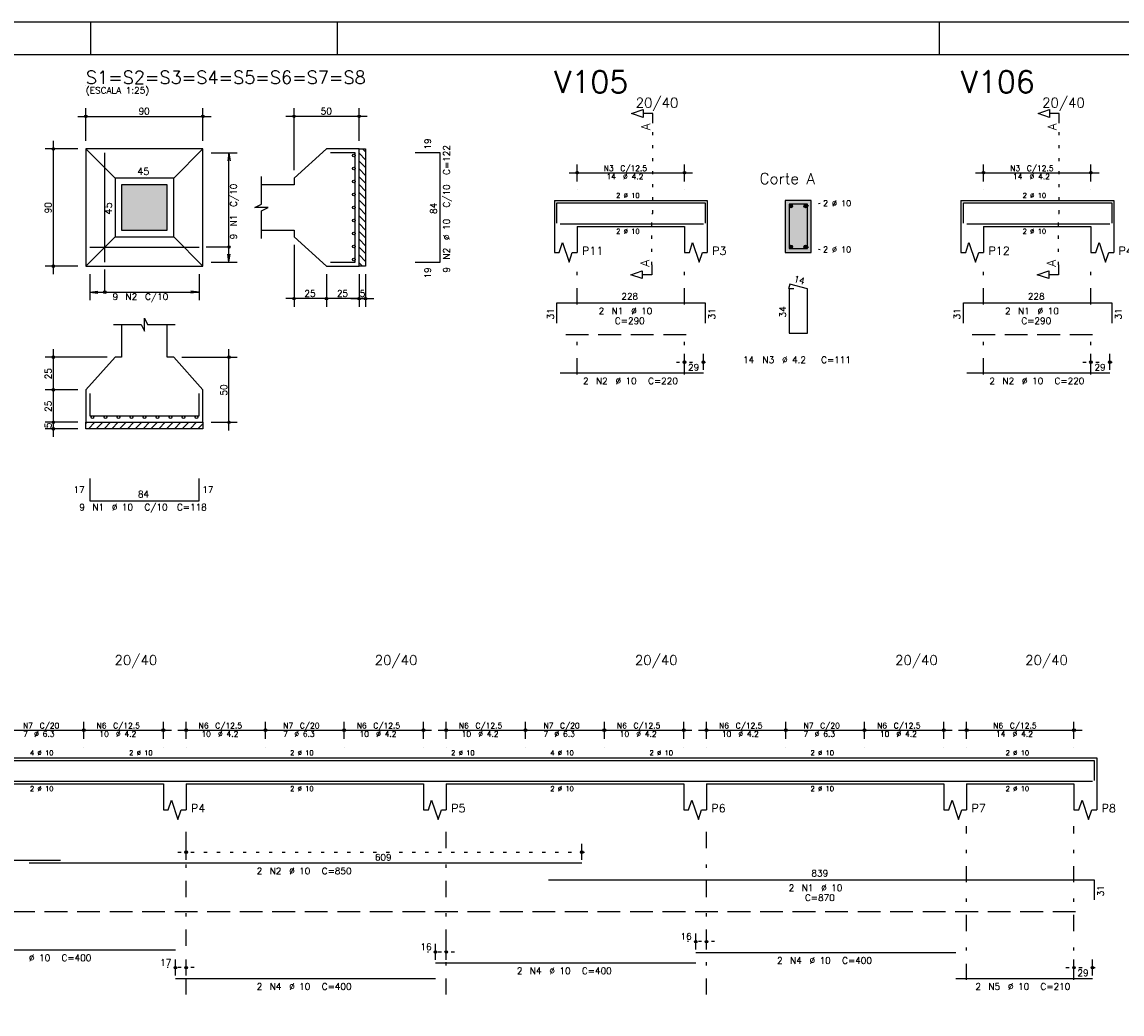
# Model space of a CAD drawing. Extents: x 0 to 84.1, y 0 to 59.4.
# Tile 4 of 7: x 18.9 to 52.7, y 28.9 to 59.4. Entities that reach past the tile are written whole.
import ezdxf

# ---------------------------------------------------------------- set-up
doc = ezdxf.new("R2010")
doc.units = 0
for name, pattern in [('ESTILO_TQS_0001', [1, 0.7, -0.3]), ('ESTILO_TQS_0002', [0.4, 0.1, -0.3]), ('ESTILO_TQS_0003', [1.5, 0.5, -0.4, 0.1, -0.5])]:
    doc.linetypes.add(name, pattern=pattern)
for name, color, linetype in [('1', 1, 'CONTINUOUS'), ('10', 10, 'CONTINUOUS'), ('2', 2, 'CONTINUOUS'), ('3', 3, 'CONTINUOUS'), ('4', 4, 'CONTINUOUS'), ('6', 6, 'CONTINUOUS'), ('7', 7, 'CONTINUOUS')]:
    doc.layers.add(name, color=color, linetype=linetype)
doc.styles.get("Standard").update_dxf_attribs({"font": 'ROMANS.SHX'})

msp = doc.modelspace()

# ---------------------------------------------------------------- linework, layer by layer
at = {"layer": '1', "linetype": 'ESTILO_TQS_0002'}
for p, q in [((38.2886, 53.52), (38.2886, 56.29)), ((50.7868, 53.52), (50.7868, 56.29)), ((42.9886, 53.745), (43.4336, 53.83)), ((38.2636, 51.935), (38.2636, 53.52)), ((38.2636, 53.52), (38.2886, 53.52)), ((50.7618, 51.935), (50.7618, 53.52)), ((50.7618, 53.52), (50.7868, 53.52)), ((42.9886, 52.495), (43.4336, 52.41)), ((39.0136, 48.95), (40.0936, 48.95)), ((51.5118, 48.95), (52.5918, 48.95)), ((23.69, 33.89187), (36.36002, 33.89187)), ((40.19, 31.14187), (39.36, 31.14187)), ((32.19, 30.82187), (31.36, 30.82187)), ((24.19, 30.34187), (23.36, 30.34187)), ((50.99, 30.34187), (52.06, 30.34187))]:
    msp.add_line(p, q, dxfattribs=at)
at = {"layer": '1', "linetype": 'CONTINUOUS'}
for p, q in [((29.366956, 55.5), (29.4582, 55.408756)), ((29.2582, 55.36834), (29.4582, 55.16834)), ((29.2582, 55.127923), (29.4582, 54.927923)), ((29.2582, 54.887507), (29.4582, 54.687507)), ((29.2582, 54.647091), (29.4582, 54.447091)), ((29.2582, 54.406674), (29.4582, 54.206674)), ((29.2582, 54.166258), (29.4582, 53.966258)), ((29.2582, 53.925842), (29.4582, 53.725842)), ((29.2582, 53.685425), (29.4582, 53.485425)), ((29.2582, 53.445009), (29.4582, 53.245009)), ((29.2582, 53.204593), (29.4582, 53.004593)), ((29.2582, 52.964177), (29.4582, 52.764177)), ((29.2582, 52.72376), (29.4582, 52.52376)), ((29.2582, 52.483344), (29.4582, 52.283344)), ((29.2582, 52.242928), (29.4582, 52.042928)), ((29.2582, 52.002511), (29.360711, 51.9)), ((20.8582, 47.063577), (20.894623, 47.1)), ((20.935039, 46.9), (21.135039, 47.1)), ((21.175455, 46.9), (21.375455, 47.1)), ((21.415872, 46.9), (21.615872, 47.1)), ((21.656288, 46.9), (21.856288, 47.1)), ((21.896704, 46.9), (22.096704, 47.1)), ((22.137121, 46.9), (22.337121, 47.1)), ((22.377537, 46.9), (22.577537, 47.1)), ((22.617953, 46.9), (22.817953, 47.1)), ((22.858369, 46.9), (23.058369, 47.1)), ((23.098786, 46.9), (23.298786, 47.1)), ((23.339202, 46.9), (23.539202, 47.1)), ((23.579618, 46.9), (23.779618, 47.1)), ((23.820035, 46.9), (24.020035, 47.1)), ((24.060451, 46.9), (24.260451, 47.1)), ((24.300867, 46.9), (24.4582, 47.057333))]:
    msp.add_line(p, q, dxfattribs=at)
at = {"layer": '1', "linetype": 'ESTILO_TQS_0001'}
for p, q in [((35.6136, 49.795), (39.6136, 49.795)), ((48.1118, 49.795), (52.1118, 49.795)), ((3.59, 32.06687), (51.59, 32.06687))]:
    msp.add_line(p, q, dxfattribs=at)
at = {"layer": '1', "linetype": 'CONTINUOUS'}
for points in [[(29.2582, 51.9), (29.2582, 55.5), (29.4582, 55.5), (29.4582, 51.9), (29.2582, 51.9)], [(20.8582, 47.1), (24.4582, 47.1), (24.4582, 46.9), (20.8582, 46.9), (20.8582, 47.1)]]:
    msp.add_lwpolyline(points, dxfattribs=at)
for centre in [(42.5386, 53.745), (42.9886, 53.745), (42.5386, 52.495), (42.9886, 52.495)]:
    msp.add_circle(centre, 0.05, dxfattribs=at)
for points in [[(42.5886, 53.745), (42.5136, 53.788301), (42.491615, 53.762101)], [(42.5886, 53.745), (42.547282, 53.79424), (42.5136, 53.788301)], [(42.5886, 53.745), (42.576902, 53.777139), (42.547282, 53.79424)], [(43.0386, 53.745), (42.9636, 53.788301), (42.941615, 53.762101)], [(43.0386, 53.745), (42.997282, 53.79424), (42.9636, 53.788301)], [(43.0386, 53.745), (43.026902, 53.777139), (42.997282, 53.79424)], [(42.5886, 53.745), (42.491615, 53.762101), (42.491615, 53.727899)], [(42.5886, 53.745), (42.491615, 53.727899), (42.5136, 53.701699)], [(42.5886, 53.745), (42.5136, 53.701699), (42.547282, 53.69576)], [(42.5886, 53.745), (42.547282, 53.69576), (42.576902, 53.712861)], [(42.5886, 53.745), (42.576902, 53.712861), (42.5886, 53.745)], [(43.0386, 53.745), (42.941615, 53.762101), (42.941615, 53.727899)], [(43.0386, 53.745), (42.941615, 53.727899), (42.9636, 53.701699)], [(43.0386, 53.745), (42.9636, 53.701699), (42.997282, 53.69576)], [(43.0386, 53.745), (42.997282, 53.69576), (43.026902, 53.712861)], [(43.0386, 53.745), (43.026902, 53.712861), (43.0386, 53.745)], [(42.5886, 52.495), (42.5136, 52.538301), (42.491615, 52.512101)], [(42.5886, 52.495), (42.491615, 52.512101), (42.491615, 52.477899)], [(42.5886, 52.495), (42.491615, 52.477899), (42.5136, 52.451699)], [(42.5886, 52.495), (42.547282, 52.54424), (42.5136, 52.538301)], [(42.5886, 52.495), (42.5136, 52.451699), (42.547282, 52.44576)], [(42.5886, 52.495), (42.576902, 52.527139), (42.547282, 52.54424)], [(42.5886, 52.495), (42.547282, 52.44576), (42.576902, 52.462861)], [(42.5886, 52.495), (42.576902, 52.462861), (42.5886, 52.495)], [(43.0386, 52.495), (42.9636, 52.538301), (42.941615, 52.512101)], [(43.0386, 52.495), (42.941615, 52.512101), (42.941615, 52.477899)], [(43.0386, 52.495), (42.941615, 52.477899), (42.9636, 52.451699)], [(43.0386, 52.495), (42.997282, 52.54424), (42.9636, 52.538301)], [(43.0386, 52.495), (42.9636, 52.451699), (42.997282, 52.44576)], [(43.0386, 52.495), (43.026902, 52.527139), (42.997282, 52.54424)], [(43.0386, 52.495), (42.997282, 52.44576), (43.026902, 52.462861)], [(43.0386, 52.495), (43.026902, 52.462861), (43.0386, 52.495)]]:
    msp.add_solid(points, dxfattribs=at)
at = {"layer": '10', "linetype": 'CONTINUOUS'}
for points in [[(43.1636, 52.32), (43.1636, 53.92), (42.3636, 53.92)], [(43.1636, 52.32), (42.3636, 53.92), (42.3636, 52.32)], [(43.1636, 52.32), (42.3636, 52.32), (43.1636, 52.32)]]:
    msp.add_solid(points, dxfattribs=at)
at = {"layer": '2', "linetype": 'CONTINUOUS'}
for p, q in [((84.100006, 59.400002), (0, 59.400002)), ((21, 59.400002), (21, 58.400002)), ((28.600006, 58.400002), (28.600006, 59.400002)), ((47.100006, 58.400002), (47.100006, 59.400002)), ((20.6082, 56.5), (24.7082, 56.5)), ((20.8582, 55.75), (20.8582, 56.75)), ((24.4582, 55.75), (24.4582, 56.75)), ((29.5082, 56.5), (27.0082, 56.5)), ((27.2582, 54.85), (27.2582, 56.75)), ((29.2582, 55.75), (29.2582, 56.75)), ((20.6082, 55.5), (19.6082, 55.5)), ((19.8582, 51.65), (19.8582, 55.75)), ((20.8582, 55.5), (20.8582, 55.5)), ((20.8582, 55.5), (20.8582, 55.5)), ((24.4582, 55.5), (24.4582, 55.5)), ((29.2582, 55.5), (29.2582, 55.5)), ((24.4582, 55.38), (24.4582, 55.38)), ((24.7082, 55.38), (25.5082, 55.38)), ((25.2582, 55.38), (25.225568, 55.132139)), ((25.2582, 52.02), (25.2582, 55.38)), ((25.2582, 55.38), (25.290832, 55.132139)), ((35.9636, 54.5), (35.9636, 55.02)), ((39.2636, 54.5), (39.2636, 55.02)), ((48.4618, 54.5), (48.4618, 55.02)), ((51.7618, 54.5), (51.7618, 55.02)), ((27.2582, 54.6), (27.2582, 54.6)), ((35.7136, 54.77), (39.5136, 54.77)), ((48.2118, 54.77), (52.0118, 54.77)), ((35.9636, 54.25), (35.9636, 54.25)), ((39.2636, 54.25), (39.2636, 54.25)), ((48.4618, 54.25), (48.4618, 54.25)), ((51.7618, 54.25), (51.7618, 54.25)), ((35.2636, 53.92), (35.2636, 53.12)), ((35.2636, 53.92), (35.9636, 53.92)), ((35.9636, 53.92), (39.2636, 53.92)), ((39.2636, 53.92), (39.9636, 53.92)), ((39.9636, 53.92), (39.9636, 53.12)), ((43.1636, 53.92), (42.3636, 53.92)), ((42.3636, 53.92), (42.3636, 52.32)), ((43.1636, 52.32), (43.1636, 53.92)), ((47.7618, 53.92), (47.7618, 53.12)), ((47.7618, 53.92), (48.4618, 53.92)), ((48.4618, 53.92), (51.7618, 53.92)), ((51.7618, 53.92), (52.4618, 53.92)), ((52.4618, 53.92), (52.4618, 53.12)), ((35.2636, 53.12), (35.2636, 52.32)), ((35.9636, 53.12), (39.2636, 53.12)), ((35.9636, 53.12), (35.9636, 52.32)), ((39.2636, 53.12), (39.2636, 52.32)), ((39.9636, 53.12), (39.9636, 52.32)), ((47.7618, 53.12), (47.7618, 52.32)), ((48.4618, 53.12), (51.7618, 53.12)), ((48.4618, 53.12), (48.4618, 52.32)), ((51.7618, 53.12), (51.7618, 52.32)), ((52.4618, 53.12), (52.4618, 52.32)), ((27.2582, 52.8), (27.2582, 52.8)), ((27.2582, 52.55), (27.2582, 50.65)), ((25.2582, 52.02), (25.225568, 52.267861)), ((25.2582, 52.02), (25.290832, 52.267861)), ((42.3636, 52.32), (43.1636, 52.32)), ((20.6082, 51.9), (19.6082, 51.9)), ((20.8582, 51.9), (20.8582, 51.9)), ((20.9782, 51.9), (20.9782, 51.9)), ((24.3382, 51.9), (24.3382, 51.9)), ((24.4582, 52.02), (24.4582, 52.02)), ((24.7082, 52.02), (25.5082, 52.02)), ((28.2582, 51.9), (28.2582, 51.9)), ((28.2582, 51.9), (28.2582, 51.9)), ((29.2582, 51.9), (29.2582, 51.9)), ((29.2582, 51.9), (29.2582, 51.9)), ((29.4582, 51.9), (29.4582, 51.9)), ((20.9782, 51.65), (20.9782, 50.85)), ((24.3382, 51.65), (24.3382, 50.85)), ((28.2582, 51.65), (28.2582, 50.65)), ((28.2582, 51.65), (28.2582, 50.65)), ((29.2582, 51.65), (29.2582, 50.65)), ((29.2582, 51.65), (29.2582, 50.65)), ((29.4582, 51.65), (29.4582, 50.65)), ((20.9782, 51.1), (21.226061, 51.132632)), ((20.9782, 51.1), (24.3382, 51.1)), ((20.9782, 51.1), (21.226061, 51.067368)), ((24.3382, 51.1), (24.090339, 51.132632)), ((24.3382, 51.1), (24.090339, 51.067368)), ((28.5082, 50.9), (27.0082, 50.9)), ((29.5082, 50.9), (28.0082, 50.9)), ((29.0082, 50.9), (29.7082, 50.9)), ((21.5082, 49.1), (19.6082, 49.1)), ((19.8582, 47.85), (19.8582, 49.35)), ((21.7582, 49.1), (21.7582, 49.1)), ((23.5582, 49.1), (23.5582, 49.1)), ((23.8082, 49.1), (25.5082, 49.1)), ((25.2582, 46.85), (25.2582, 49.35)), ((39.2636, 48.71), (39.2636, 49.2)), ((39.8436, 48.71), (39.8436, 49.2)), ((51.7618, 48.71), (51.7618, 49.2)), ((52.3418, 48.71), (52.3418, 49.2)), ((39.2636, 48.61), (39.2636, 48.61)), ((39.8436, 48.61), (39.8436, 48.61)), ((51.7618, 48.61), (51.7618, 48.61)), ((52.3418, 48.61), (52.3418, 48.61)), ((20.6082, 48.1), (19.6082, 48.1)), ((20.6082, 48.1), (19.6082, 48.1)), ((19.8582, 46.85), (19.8582, 48.35)), ((20.8582, 48.1), (20.8582, 48.1)), ((20.8582, 48.1), (20.8582, 48.1)), ((20.6082, 47.1), (19.6082, 47.1)), ((20.6082, 47.1), (19.6082, 47.1)), ((19.8582, 46.65), (19.8582, 47.35)), ((20.8582, 47.1), (20.8582, 47.1)), ((20.8582, 47.1), (20.8582, 47.1)), ((24.4582, 47.1), (24.4582, 47.1)), ((24.7082, 47.1), (25.5082, 47.1)), ((20.6082, 46.9), (19.6082, 46.9)), ((20.8582, 46.9), (20.8582, 46.9)), ((20.8, 37.37187), (20.8, 37.89187)), ((20.8, 37.37187), (20.8, 37.89187)), ((23.24, 37.37187), (23.24, 37.89187)), ((23.94, 37.37187), (23.94, 37.89187)), ((26.38, 37.37187), (26.38, 37.89187)), ((26.38, 37.37187), (26.38, 37.89187)), ((28.8, 37.37187), (28.8, 37.89187)), ((28.8, 37.37187), (28.8, 37.89187)), ((31.24, 37.37187), (31.24, 37.89187)), ((31.94, 37.37187), (31.94, 37.89187)), ((34.38, 37.37187), (34.38, 37.89187)), ((34.38, 37.37187), (34.38, 37.89187)), ((36.8, 37.37187), (36.8, 37.89187)), ((36.8, 37.37187), (36.8, 37.89187)), ((39.24, 37.37187), (39.24, 37.89187)), ((39.94, 37.37187), (39.94, 37.89187)), ((42.38, 37.37187), (42.38, 37.89187)), ((42.38, 37.37187), (42.38, 37.89187)), ((44.8, 37.37187), (44.8, 37.89187)), ((44.8, 37.37187), (44.8, 37.89187)), ((47.24, 37.37187), (47.24, 37.89187)), ((47.94, 37.37187), (47.94, 37.89187)), ((51.24, 37.37187), (51.24, 37.89187)), ((18.13, 37.64187), (21.05, 37.64187)), ((20.55, 37.64187), (23.49, 37.64187)), ((23.69, 37.64187), (26.63, 37.64187)), ((26.13, 37.64187), (29.05, 37.64187)), ((28.55, 37.64187), (31.49, 37.64187)), ((31.69, 37.64187), (34.63, 37.64187)), ((34.13, 37.64187), (37.05, 37.64187)), ((36.55, 37.64187), (39.49, 37.64187)), ((39.69, 37.64187), (42.63, 37.64187)), ((42.13, 37.64187), (45.05, 37.64187)), ((44.55, 37.64187), (47.49, 37.64187)), ((47.69, 37.64187), (51.49, 37.64187)), ((20.8, 37.12187), (20.8, 37.12187)), ((20.8, 37.12187), (20.8, 37.12187)), ((23.24, 37.12187), (23.24, 37.12187)), ((23.94, 37.12187), (23.94, 37.12187)), ((26.38, 37.12187), (26.38, 37.12187)), ((26.38, 37.12187), (26.38, 37.12187)), ((28.8, 37.12187), (28.8, 37.12187)), ((28.8, 37.12187), (28.8, 37.12187)), ((31.24, 37.12187), (31.24, 37.12187)), ((31.94, 37.12187), (31.94, 37.12187)), ((34.38, 37.12187), (34.38, 37.12187)), ((34.38, 37.12187), (34.38, 37.12187)), ((36.8, 37.12187), (36.8, 37.12187)), ((36.8, 37.12187), (36.8, 37.12187)), ((39.24, 37.12187), (39.24, 37.12187)), ((39.94, 37.12187), (39.94, 37.12187)), ((42.38, 37.12187), (42.38, 37.12187)), ((42.38, 37.12187), (42.38, 37.12187)), ((44.8, 37.12187), (44.8, 37.12187)), ((44.8, 37.12187), (44.8, 37.12187)), ((47.24, 37.12187), (47.24, 37.12187)), ((47.94, 37.12187), (47.94, 37.12187)), ((51.24, 37.12187), (51.24, 37.12187)), ((15.94, 36.79187), (23.24, 36.79187)), ((23.24, 36.79187), (23.94, 36.79187)), ((23.94, 36.79187), (31.24, 36.79187)), ((31.24, 36.79187), (31.94, 36.79187)), ((31.94, 36.79187), (39.24, 36.79187)), ((39.24, 36.79187), (39.94, 36.79187)), ((39.94, 36.79187), (47.24, 36.79187)), ((47.24, 36.79187), (47.94, 36.79187)), ((47.94, 36.79187), (51.24, 36.79187)), ((51.24, 36.79187), (51.94, 36.79187)), ((51.94, 36.79187), (51.94, 35.99187)), ((15.94, 35.99187), (23.24, 35.99187)), ((23.24, 35.99187), (23.24, 35.19187)), ((23.94, 35.99187), (31.24, 35.99187)), ((23.94, 35.99187), (23.94, 35.19187)), ((31.24, 35.99187), (31.24, 35.19187)), ((31.94, 35.99187), (39.24, 35.99187)), ((31.94, 35.99187), (31.94, 35.19187)), ((39.24, 35.99187), (39.24, 35.19187)), ((39.94, 35.99187), (47.24, 35.99187)), ((39.94, 35.99187), (39.94, 35.19187)), ((47.24, 35.99187), (47.24, 35.19187)), ((47.94, 35.99187), (51.24, 35.99187)), ((47.94, 35.99187), (47.94, 35.19187)), ((51.24, 35.99187), (51.24, 35.19187)), ((51.94, 35.99187), (51.94, 35.19187)), ((23.94, 33.65187), (23.94, 34.14187)), ((36.11002, 33.65187), (36.11002, 34.14187)), ((23.94, 33.55187), (23.94, 33.55187)), ((36.11002, 33.55187), (36.11002, 33.55187)), ((39.61, 30.90187), (39.61, 31.39187)), ((39.94, 30.90187), (39.94, 31.39187)), ((31.61, 30.58187), (31.61, 31.07187)), ((31.94, 30.58187), (31.94, 31.07187)), ((39.61, 30.80187), (39.61, 30.80187)), ((39.94, 30.80187), (39.94, 30.80187)), ((23.61, 30.10187), (23.61, 30.59187)), ((23.94, 30.10187), (23.94, 30.59187)), ((31.61, 30.48187), (31.61, 30.48187)), ((31.94, 30.48187), (31.94, 30.48187)), ((51.24, 30.10187), (51.24, 30.59187)), ((51.81, 30.10187), (51.81, 30.59187)), ((23.61, 30.00187), (23.61, 30.00187)), ((23.94, 30.00187), (23.94, 30.00187)), ((51.24, 30.00187), (51.24, 30.00187)), ((51.81, 30.00187), (51.81, 30.00187))]:
    msp.add_line(p, q, dxfattribs=at)
at = {"layer": '2', "linetype": 'ESTILO_TQS_0003'}
for p, q in [((35.9636, 50.722), (35.9636, 51.82)), ((39.2636, 50.722), (39.2636, 51.82)), ((48.4618, 50.722), (48.4618, 51.82)), ((51.7618, 50.722), (51.7618, 51.82)), ((35.9636, 48.572), (35.9636, 49.918)), ((39.2636, 48.572), (39.2636, 49.918)), ((48.4618, 48.572), (48.4618, 49.918)), ((51.7618, 48.572), (51.7618, 49.918)), ((23.94, 29.51187), (23.94, 34.69187)), ((31.94, 29.51187), (31.94, 34.69187)), ((39.94, 29.51187), (39.94, 34.69187)), ((47.94, 29.96387), (47.94, 34.69187)), ((51.24, 29.96387), (51.24, 34.69187))]:
    msp.add_line(p, q, dxfattribs=at)
at = {"layer": '2', "linetype": 'CONTINUOUS'}
for points in [[(83.100006, 1), (2.5, 1), (2.5, 58.400002), (83.100006, 58.400002), (83.100006, 1)], [(38.2886, 56.29), (38.2886, 56.59), (37.9886, 56.59), (37.9886, 56.47), (37.6386, 56.59), (37.9886, 56.71), (37.9886, 56.59)], [(50.7868, 56.29), (50.7868, 56.59), (50.4868, 56.59), (50.4868, 56.47), (50.1368, 56.59), (50.4868, 56.71), (50.4868, 56.59)], [(20.8582, 51.9), (24.4582, 51.9), (24.4582, 55.5), (20.8582, 55.5), (20.8582, 51.9)], [(21.7582, 54.6), (20.8582, 55.5)], [(23.5582, 54.6), (24.4582, 55.5)], [(26.2582, 53), (27.2582, 53), (27.2582, 52.8), (28.2582, 51.9), (29.2582, 51.9), (29.2582, 55.5), (28.2582, 55.5), (27.2582, 54.6), (27.2582, 54.4), (26.2582, 54.4)], [(21.7582, 52.8), (23.5582, 52.8), (23.5582, 54.6), (21.7582, 54.6), (21.7582, 52.8)], [(26.2582, 52.75), (26.2582, 53.6), (26.4582, 53.7), (26.0582, 53.7), (26.2582, 53.8), (26.2582, 54.65)], [(21.9582, 53), (23.3582, 53), (23.3582, 54.4), (21.9582, 54.4), (21.9582, 53)], [(21.7582, 52.8), (20.8582, 51.9)], [(23.5582, 52.8), (24.4582, 51.9)], [(25.2582, 52.485), (24.5582, 52.485)], [(35.2636, 52.32), (35.4136, 52.32), (35.5136, 52.62), (35.7136, 52.02), (35.8136, 52.32), (35.9636, 52.32)], [(39.2636, 52.32), (39.4136, 52.32), (39.5136, 52.62), (39.7136, 52.02), (39.8136, 52.32), (39.9636, 52.32)], [(47.7618, 52.32), (47.9118, 52.32), (48.0118, 52.62), (48.2118, 52.02), (48.3118, 52.32), (48.4618, 52.32)], [(51.7618, 52.32), (51.9118, 52.32), (52.0118, 52.62), (52.2118, 52.02), (52.3118, 52.32), (52.4618, 52.32)], [(21.4432, 51.1), (21.4432, 51.8)], [(38.2636, 51.935), (38.2636, 51.635), (37.9636, 51.635), (37.9636, 51.515), (37.6136, 51.635), (37.9636, 51.755), (37.9636, 51.635)], [(50.7618, 51.935), (50.7618, 51.635), (50.4618, 51.635), (50.4618, 51.515), (50.1118, 51.635), (50.4618, 51.755), (50.4618, 51.635)], [(21.9582, 50.1), (21.9582, 49.1), (21.7582, 49.1), (20.8582, 48.1), (20.8582, 47.1), (24.4582, 47.1), (24.4582, 48.1), (23.5582, 49.1), (23.3582, 49.1), (23.3582, 50.1)], [(21.7082, 50.1), (22.5582, 50.1), (22.6582, 49.9), (22.6582, 50.3), (22.7582, 50.1), (23.6082, 50.1)], [(23.24, 35.19187), (23.39, 35.19187), (23.49, 35.49187), (23.69, 34.89187), (23.79, 35.19187), (23.94, 35.19187)], [(31.24, 35.19187), (31.39, 35.19187), (31.49, 35.49187), (31.69, 34.89187), (31.79, 35.19187), (31.94, 35.19187)], [(39.24, 35.19187), (39.39, 35.19187), (39.49, 35.49187), (39.69, 34.89187), (39.79, 35.19187), (39.94, 35.19187)], [(47.24, 35.19187), (47.39, 35.19187), (47.49, 35.49187), (47.69, 34.89187), (47.79, 35.19187), (47.94, 35.19187)], [(51.24, 35.19187), (51.39, 35.19187), (51.49, 35.49187), (51.69, 34.89187), (51.79, 35.19187), (51.94, 35.19187)]]:
    msp.add_lwpolyline(points, dxfattribs=at)
for centre, radius in [((20.8582, 56.5), 0.04), ((20.8582, 56.5), 0.02), ((24.4582, 56.5), 0.04), ((24.4582, 56.5), 0.02), ((27.2582, 56.5), 0.04), ((27.2582, 56.5), 0.02), ((29.2582, 56.5), 0.04), ((29.2582, 56.5), 0.02), ((19.8582, 55.5), 0.04), ((19.8582, 55.5), 0.02), ((35.9636, 54.77), 0.041625), ((39.2636, 54.77), 0.041625), ((48.4618, 54.77), 0.041625), ((51.7618, 54.77), 0.041625), ((35.9636, 54.77), 0.02075), ((39.2636, 54.77), 0.02075), ((48.4618, 54.77), 0.02075), ((51.7618, 54.77), 0.02075), ((25.2582, 52.485), 0.04), ((19.8582, 51.9), 0.04), ((19.8582, 51.9), 0.02), ((21.4432, 51.1), 0.04), ((27.2582, 50.9), 0.04), ((27.2582, 50.9), 0.02), ((28.2582, 50.9), 0.04), ((28.2582, 50.9), 0.04), ((28.2582, 50.9), 0.02), ((28.2582, 50.9), 0.02), ((29.2582, 50.9), 0.04), ((29.2582, 50.9), 0.04), ((29.2582, 50.9), 0.02), ((29.2582, 50.9), 0.02), ((29.4582, 50.9), 0.04), ((29.4582, 50.9), 0.02), ((19.8582, 49.1), 0.04), ((19.8582, 49.1), 0.02), ((25.2582, 49.1), 0.04), ((25.2582, 49.1), 0.02), ((39.2636, 48.95), 0.04), ((39.2636, 48.95), 0.02), ((39.8436, 48.95), 0.04), ((39.8436, 48.95), 0.02), ((51.7618, 48.95), 0.04), ((51.7618, 48.95), 0.02), ((52.3418, 48.95), 0.04), ((52.3418, 48.95), 0.02), ((19.8582, 48.1), 0.04), ((19.8582, 48.1), 0.04), ((19.8582, 48.1), 0.02), ((19.8582, 48.1), 0.02), ((19.8582, 47.1), 0.04), ((19.8582, 47.1), 0.04), ((19.8582, 47.1), 0.02), ((19.8582, 47.1), 0.02), ((25.2582, 47.1), 0.04), ((25.2582, 47.1), 0.02), ((19.8582, 46.9), 0.04), ((19.8582, 46.9), 0.02), ((20.8, 37.64187), 0.041625), ((20.8, 37.64187), 0.041625), ((20.8, 37.64187), 0.02075), ((20.8, 37.64187), 0.02075), ((23.24, 37.64187), 0.041625), ((23.24, 37.64187), 0.02075), ((23.94, 37.64187), 0.041625), ((23.94, 37.64187), 0.02075), ((26.38, 37.64187), 0.041625), ((26.38, 37.64187), 0.041625), ((26.38, 37.64187), 0.02075), ((26.38, 37.64187), 0.02075), ((28.8, 37.64187), 0.041625), ((28.8, 37.64187), 0.041625), ((28.8, 37.64187), 0.02075), ((28.8, 37.64187), 0.02075), ((31.24, 37.64187), 0.041625), ((31.24, 37.64187), 0.02075), ((31.94, 37.64187), 0.041625), ((31.94, 37.64187), 0.02075), ((34.38, 37.64187), 0.041625), ((34.38, 37.64187), 0.041625), ((34.38, 37.64187), 0.02075), ((34.38, 37.64187), 0.02075), ((36.8, 37.64187), 0.041625), ((36.8, 37.64187), 0.041625), ((36.8, 37.64187), 0.02075), ((36.8, 37.64187), 0.02075), ((39.24, 37.64187), 0.041625), ((39.24, 37.64187), 0.02075), ((39.94, 37.64187), 0.041625), ((39.94, 37.64187), 0.02075), ((42.38, 37.64187), 0.041625), ((42.38, 37.64187), 0.041625), ((42.38, 37.64187), 0.02075), ((42.38, 37.64187), 0.02075), ((44.8, 37.64187), 0.041625), ((44.8, 37.64187), 0.041625), ((44.8, 37.64187), 0.02075), ((44.8, 37.64187), 0.02075), ((47.24, 37.64187), 0.041625), ((47.24, 37.64187), 0.02075), ((47.94, 37.64187), 0.041625), ((47.94, 37.64187), 0.02075), ((51.24, 37.64187), 0.041625), ((51.24, 37.64187), 0.02075), ((23.94, 33.89187), 0.04), ((23.94, 33.89187), 0.02), ((36.11002, 33.89187), 0.04), ((36.11002, 33.89187), 0.02), ((39.61, 31.14187), 0.04), ((39.61, 31.14187), 0.02), ((39.94, 31.14187), 0.04), ((39.94, 31.14187), 0.02), ((31.61, 30.82187), 0.04), ((31.61, 30.82187), 0.02), ((31.94, 30.82187), 0.04), ((31.94, 30.82187), 0.02), ((23.61, 30.34187), 0.04), ((23.61, 30.34187), 0.02), ((23.94, 30.34187), 0.04), ((23.94, 30.34187), 0.02), ((51.24, 30.34187), 0.04), ((51.24, 30.34187), 0.02), ((51.81, 30.34187), 0.04), ((51.81, 30.34187), 0.02)]:
    msp.add_circle(centre, radius, dxfattribs=at)
for points in [[(21.9582, 53), (23.3582, 53), (23.3582, 54.4)], [(21.9582, 53), (23.3582, 54.4), (21.9582, 54.4)], [(21.9582, 53), (21.9582, 54.4), (21.9582, 53)]]:
    msp.add_solid(points, dxfattribs=at)
at = {"layer": '3', "linetype": 'CONTINUOUS'}
for centre in [(29.09689, 55.3), (29.09689, 54.9), (29.09689, 54.5), (29.09689, 54.1), (29.09689, 53.7), (29.09689, 53.3), (29.09689, 52.9), (29.09689, 52.5), (29.09689, 52.1), (21.0582, 47.25869), (21.4582, 47.25869), (21.8582, 47.25869), (22.2582, 47.25869), (22.6582, 47.25869), (23.0582, 47.25869), (23.4582, 47.25869), (23.8582, 47.25869), (24.2582, 47.25869)]:
    msp.add_circle(centre, 0.04131, dxfattribs=at)
at = {"layer": '4', "linetype": 'CONTINUOUS'}
for p, q in [((35.3436, 53.22), (35.3436, 53.84)), ((35.3436, 53.84), (39.9036, 53.84)), ((39.9036, 53.84), (39.9036, 53.22)), ((47.8418, 53.22), (47.8418, 53.84)), ((47.8418, 53.84), (52.4018, 53.84)), ((52.4018, 53.84), (52.4018, 53.22)), ((35.4436, 53.2), (39.8436, 53.2)), ((47.9418, 53.2), (52.3418, 53.2)), ((3.3, 36.71187), (20.08, 36.71187)), ((19.11002, 36.71187), (36.11002, 36.71187)), ((35.0782, 36.71187), (51.8582, 36.71187)), ((51.8582, 36.71187), (51.8582, 36.09187)), ((15.61, 36.07187), (23.61, 36.07187)), ((23.61, 36.07187), (31.61, 36.07187)), ((31.61, 36.07187), (39.61, 36.07187)), ((39.61, 36.07187), (47.61, 36.07187)), ((47.61, 36.07187), (51.81, 36.07187))]:
    msp.add_line(p, q, dxfattribs=at)
msp.add_lwpolyline([(42.4836, 53.8), (42.4836, 52.44), (43.0436, 52.44), (43.0436, 53.8), (42.4836, 53.8)], dxfattribs=at)
at = {"layer": '6', "linetype": 'CONTINUOUS'}
for p, q in [((21.4432, 52.02), (21.4432, 55.38)), ((29.1382, 55.38), (28.3782, 55.38)), ((29.1382, 52.02), (29.1382, 55.38)), ((31.7482, 55.38), (30.9882, 55.38)), ((31.7482, 52.02), (31.7482, 55.38)), ((20.9782, 52.485), (24.3382, 52.485)), ((28.3782, 52.02), (29.1382, 52.02)), ((30.9882, 52.02), (31.7482, 52.02)), ((42.501382, 51.34), (42.466382, 51.204446)), ((42.6236, 51.2), (42.4836, 51.2)), ((42.4836, 51.2), (42.4836, 49.84)), ((43.0436, 51.2), (42.501382, 51.34)), ((43.0436, 49.84), (43.0436, 51.2)), ((35.3436, 50.15), (35.3436, 50.77)), ((35.3436, 50.77), (39.9036, 50.77)), ((39.9036, 50.77), (39.9036, 50.15)), ((47.8418, 50.15), (47.8418, 50.77)), ((47.8418, 50.77), (52.4018, 50.77)), ((52.4018, 50.77), (52.4018, 50.15)), ((42.4836, 49.84), (43.0436, 49.84)), ((35.4436, 48.62), (39.8436, 48.62)), ((47.9418, 48.62), (52.3418, 48.62)), ((20.9782, 47.98), (20.9782, 47.3)), ((24.3382, 47.3), (24.3382, 47.98)), ((20.9782, 47.3), (24.3382, 47.3)), ((20.9782, 45.37), (20.9782, 44.69)), ((24.3382, 44.69), (24.3382, 45.37)), ((20.9782, 44.69), (24.3382, 44.69)), ((3.3, 33.64187), (20.08, 33.64187)), ((19.11002, 33.56187), (36.11002, 33.56187)), ((35.0782, 33.04187), (51.8582, 33.04187)), ((51.8582, 33.04187), (51.8582, 32.42187)), ((15.61, 30.89187), (23.61, 30.89187)), ((39.61, 30.81187), (47.61, 30.81187)), ((31.61, 30.49187), (39.61, 30.49187)), ((23.61, 30.01187), (31.61, 30.01187)), ((47.61, 30.01187), (51.81, 30.01187))]:
    msp.add_line(p, q, dxfattribs=at)

# ---------------------------------------------------------------- texts
at = {"layer": '1', "linetype": 'CONTINUOUS'}
msp.add_text('8', height=0.0004, dxfattribs=at).set_placement((20.8582, 57.44))
at = {"layer": '2', "linetype": 'CONTINUOUS'}
for s, height, p in [('(ESCALA 1:25)', 0.2, (20.8582, 57.2)), ('20/40', 0.3, (37.7636, 56.77)), ('20/40', 0.3, (50.2618, 56.77)), ('90', 0.2, (22.4782, 56.56)), ('50', 0.2, (28.0782, 56.56)), ('45', 0.22, (22.4382, 54.7)), ('N3', 0.17, (36.7806, 54.821)), ('C/12.5', 0.17, (37.2906, 54.821)), ('N3', 0.17, (49.2788, 54.821)), ('C/12.5', 0.17, (49.7888, 54.821)), ('14', 0.17, (36.8656, 54.566)), ('%%c 4.2', 0.17, (37.3756, 54.566)), ('Corte A', 0.34, (41.5736, 54.42)), ('14', 0.17, (49.3638, 54.566)), ('%%c 4.2', 0.17, (49.8738, 54.566)), ('2 %%c 10', 0.15, (37.1636, 53.995)), ('2 %%c 10', 0.15, (49.6618, 53.995)), ('2 %%c 10', 0.18, (43.5236, 53.74)), ('2 %%c 10', 0.15, (37.1636, 52.895)), ('2 %%c 10', 0.15, (49.6618, 52.895)), ('P11', 0.25, (36.1136, 52.245)), ('P3', 0.25, (40.1136, 52.245)), ('2 %%c 10', 0.18, (43.5236, 52.32)), ('P12', 0.25, (48.6118, 52.245)), ('P4', 0.25, (52.6118, 52.245)), ('C/10', 0.2, (22.6782, 50.86)), ('25', 0.2, (27.5782, 50.96)), ('25', 0.2, (28.5782, 50.96)), ('5', 0.2, (29.2782, 50.96)), ('228', 0.2, (37.3236, 50.87)), ('228', 0.2, (49.8218, 50.87)), ('9', 0.2, (21.6782, 50.86)), ('N2', 0.2, (22.0782, 50.86)), ('2', 0.2, (36.6236, 50.42)), ('N1', 0.2, (37.0236, 50.42)), ('%%c 10', 0.2, (37.6236, 50.42)), ('2', 0.2, (49.1218, 50.42)), ('N1', 0.2, (49.5218, 50.42)), ('%%c 10', 0.2, (50.1218, 50.42)), ('C=290', 0.2, (37.1236, 50.12)), ('C=290', 0.2, (49.6218, 50.12)), ('14', 0.2, (41.0636, 48.92)), ('N3', 0.2, (41.6636, 48.92)), ('%%c 4.2', 0.2, (42.2636, 48.92)), ('C=111', 0.2, (43.4636, 48.92)), ('29', 0.2, (39.3736, 48.69)), ('29', 0.2, (51.8718, 48.69)), ('2', 0.2, (36.1436, 48.27)), ('N2', 0.2, (36.5436, 48.27)), ('%%c 10', 0.2, (37.1436, 48.27)), ('C=220', 0.2, (38.1436, 48.27)), ('2', 0.2, (48.6418, 48.27)), ('N2', 0.2, (49.0418, 48.27)), ('%%c 10', 0.2, (49.6418, 48.27)), ('C=220', 0.2, (50.6418, 48.27)), ('17', 0.2, (20.4782, 44.93)), ('84', 0.2, (22.4582, 44.79)), ('17', 0.2, (24.4382, 44.93)), ('9', 0.2, (20.6582, 44.39)), ('N1', 0.2, (21.0582, 44.39)), ('%%c 10', 0.2, (21.6582, 44.39)), ('C/10', 0.2, (22.6582, 44.39)), ('C=118', 0.2, (23.6582, 44.39)), ('20/40', 0.3, (21.74, 39.64187)), ('20/40', 0.3, (29.74, 39.64187)), ('20/40', 0.3, (37.74, 39.64187)), ('20/40', 0.3, (45.74, 39.64187)), ('20/40', 0.3, (49.74, 39.64187)), ('7', 0.17, (18.927, 37.43787)), ('N7', 0.17, (18.927, 37.69287)), ('%%c 6.3', 0.17, (19.267, 37.43787)), ('C/20', 0.17, (19.437, 37.69287)), ('N6', 0.17, (21.187, 37.69287)), ('10', 0.17, (21.272, 37.43787)), ('C/12.5', 0.17, (21.697, 37.69287)), ('%%c 4.2', 0.17, (21.782, 37.43787)), ('N6', 0.17, (24.327, 37.69287)), ('10', 0.17, (24.412, 37.43787)), ('C/12.5', 0.17, (24.837, 37.69287)), ('%%c 4.2', 0.17, (24.922, 37.43787)), ('7', 0.17, (26.927, 37.43787)), ('N7', 0.17, (26.927, 37.69287)), ('%%c 6.3', 0.17, (27.267, 37.43787)), ('C/20', 0.17, (27.437, 37.69287)), ('N6', 0.17, (29.187, 37.69287)), ('10', 0.17, (29.272, 37.43787)), ('C/12.5', 0.17, (29.697, 37.69287)), ('%%c 4.2', 0.17, (29.782, 37.43787)), ('N6', 0.17, (32.327, 37.69287)), ('10', 0.17, (32.412, 37.43787)), ('C/12.5', 0.17, (32.837, 37.69287)), ('%%c 4.2', 0.17, (32.922, 37.43787)), ('7', 0.17, (34.927, 37.43787)), ('N7', 0.17, (34.927, 37.69287)), ('%%c 6.3', 0.17, (35.267, 37.43787)), ('C/20', 0.17, (35.437, 37.69287)), ('N6', 0.17, (37.187, 37.69287)), ('10', 0.17, (37.272, 37.43787)), ('C/12.5', 0.17, (37.697, 37.69287)), ('%%c 4.2', 0.17, (37.782, 37.43787)), ('N6', 0.17, (40.327, 37.69287)), ('10', 0.17, (40.412, 37.43787)), ('C/12.5', 0.17, (40.837, 37.69287)), ('%%c 4.2', 0.17, (40.922, 37.43787)), ('7', 0.17, (42.927, 37.43787)), ('N7', 0.17, (42.927, 37.69287)), ('%%c 6.3', 0.17, (43.267, 37.43787)), ('C/20', 0.17, (43.437, 37.69287)), ('N6', 0.17, (45.187, 37.69287)), ('10', 0.17, (45.272, 37.43787)), ('C/12.5', 0.17, (45.697, 37.69287)), ('%%c 4.2', 0.17, (45.782, 37.43787)), ('N6', 0.17, (48.757, 37.69287)), ('14', 0.17, (48.842, 37.43787)), ('C/12.5', 0.17, (49.267, 37.69287)), ('%%c 4.2', 0.17, (49.352, 37.43787)), ('4 %%c 10', 0.15, (19.14, 36.86687)), ('2 %%c 10', 0.15, (22.19, 36.86687)), ('2 %%c 10', 0.15, (27.14, 36.86687)), ('2 %%c 10', 0.15, (32.09, 36.86687)), ('4 %%c 10', 0.15, (35.14, 36.86687)), ('2 %%c 10', 0.15, (38.19, 36.86687)), ('2 %%c 10', 0.15, (43.14, 36.86687)), ('2 %%c 10', 0.15, (49.14, 36.86687)), ('2 %%c 10', 0.15, (19.14, 35.76687)), ('2 %%c 10', 0.15, (27.14, 35.76687)), ('2 %%c 10', 0.15, (35.14, 35.76687)), ('2 %%c 10', 0.15, (43.14, 35.76687)), ('2 %%c 10', 0.15, (49.14, 35.76687)), ('P4', 0.25, (24.09, 35.11687)), ('P5', 0.25, (32.09, 35.11687)), ('P6', 0.25, (40.09, 35.11687)), ('P7', 0.25, (48.09, 35.11687)), ('P8', 0.25, (52.09, 35.11687)), ('609', 0.2, (29.74501, 33.63187)), ('2', 0.2, (26.11002, 33.21187)), ('N2', 0.2, (26.51002, 33.21187)), ('%%c 10', 0.2, (27.11002, 33.21187)), ('C=850', 0.2, (28.11002, 33.21187)), ('839', 0.2, (43.1682, 33.14187)), ('2', 0.2, (42.4682, 32.69187)), ('N1', 0.2, (42.8682, 32.69187)), ('%%c 10', 0.2, (43.4682, 32.69187)), ('C=870', 0.2, (42.9682, 32.39187)), ('16', 0.2, (39.143333, 31.20187)), ('16', 0.2, (31.143333, 30.88187)), ('%%c 10', 0.2, (19.11, 30.54187)), ('C=400', 0.2, (20.11, 30.54187)), ('17', 0.2, (23.143333, 30.40187)), ('2', 0.2, (42.11, 30.46187)), ('N4', 0.2, (42.51, 30.46187)), ('%%c 10', 0.2, (43.11, 30.46187)), ('C=400', 0.2, (44.11, 30.46187)), ('2', 0.2, (34.11, 30.14187)), ('N4', 0.2, (34.51, 30.14187)), ('%%c 10', 0.2, (35.11, 30.14187)), ('C=400', 0.2, (36.11, 30.14187)), ('29', 0.2, (51.345, 30.08187)), ('2', 0.2, (26.11, 29.66187)), ('N4', 0.2, (26.51, 29.66187)), ('%%c 10', 0.2, (27.11, 29.66187)), ('C=400', 0.2, (28.11, 29.66187)), ('2', 0.2, (48.21, 29.66187)), ('N5', 0.2, (48.61, 29.66187)), ('%%c 10', 0.2, (49.21, 29.66187)), ('C=210', 0.2, (50.21, 29.66187))]:
    msp.add_text(s, height=height, dxfattribs=at).set_placement(p)
for s, height, rotation, p in [('A', 0.272, 90, (38.207, 56.0724)), ('A', 0.272, 90, (50.7052, 56.0724)), ('19', 0.2, 90, (31.4682, 55.48)), ('C=122', 0.2, 90, (32.0482, 54.7)), ('C/10', 0.2, 90, (25.4982, 53.72)), ('C/10', 0.2, 90, (32.0482, 53.7)), ('90', 0.2, 90, (19.7982, 53.52)), ('45', 0.22, 90, (21.6582, 53.48)), ('84', 0.2, 90, (31.6482, 53.5)), ('N1', 0.2, 90, (25.4982, 53.12)), ('%%c 10', 0.2, 90, (32.0482, 52.7)), ('9', 0.2, 90, (25.4982, 52.72)), ('N2', 0.2, 90, (32.0482, 52.1)), ('A', 0.272, 90, (38.182, 51.8806)), ('A', 0.272, 90, (50.6802, 51.8806)), ('19', 0.2, 90, (31.4682, 51.52)), ('9', 0.2, 90, (32.0482, 51.7)), ('14', 0.2, 345.522488, (42.603842, 51.416825)), ('31', 0.2, 90, (35.2436, 50.26)), ('31', 0.2, 90, (40.2036, 50.26)), ('34', 0.2, 90, (42.3836, 50.32)), ('31', 0.2, 90, (47.7418, 50.26)), ('31', 0.2, 90, (52.7018, 50.26)), ('25', 0.2, 90, (19.7982, 48.42)), ('50', 0.2, 90, (25.1982, 47.92)), ('25', 0.2, 90, (19.7982, 47.42)), ('5', 0.2, 90, (19.7982, 46.92)), ('31', 0.2, 90, (52.1582, 32.53187))]:
    msp.add_text(s, height=height, rotation=rotation, dxfattribs=at).set_placement(p)
at = {"layer": '7', "linetype": 'CONTINUOUS'}
for s, height, p in [('S1=S2=S3=S4=S5=S6=S7=S8', 0.4, (20.8582, 57.5)), ('V105', 0.68, (35.2636, 57.22)), ('V106', 0.68, (47.7618, 57.22))]:
    msp.add_text(s, height=height, dxfattribs=at).set_placement(p)

doc.saveas('drawing.dxf')
